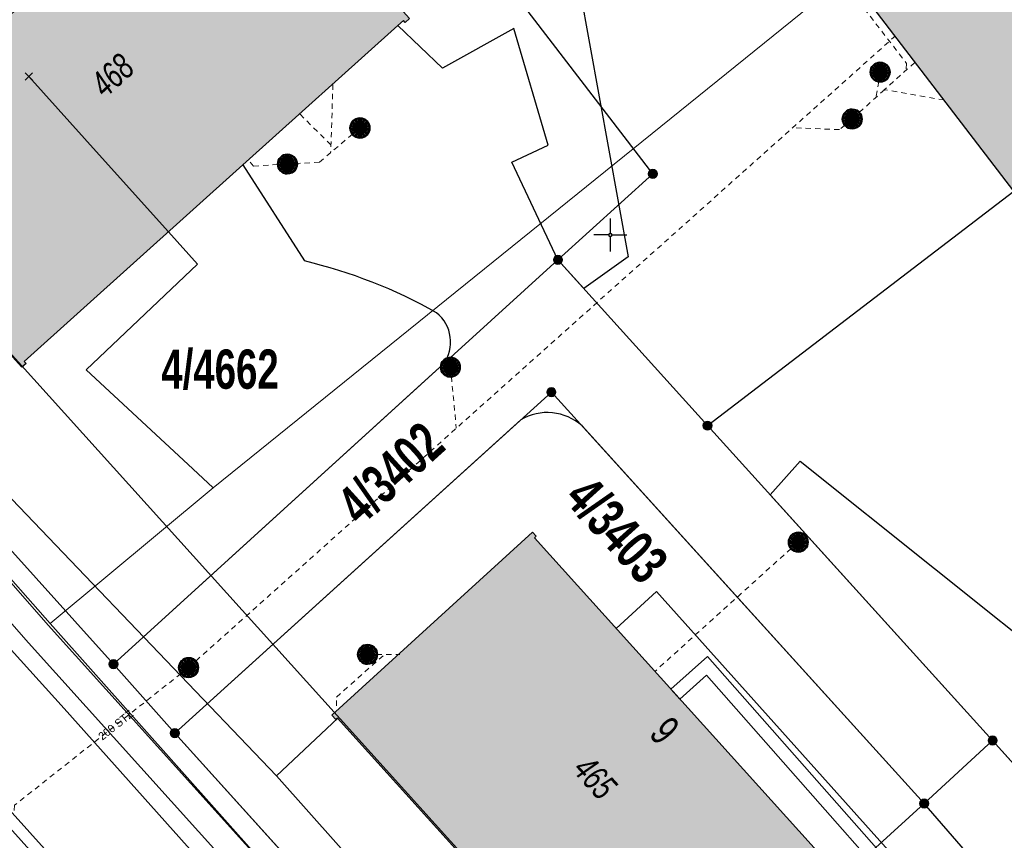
# Model space of a CAD drawing. Header units: metres. Extents: x 2695560 to 2696939, y 1260529 to 1262050.
# Tile 239 of 256: x 2695654 to 2695691, y 1261102 to 1261133. Entities that reach past the tile are written whole.
import ezdxf

# ---------------------------------------------------------------- set-up
doc = ezdxf.new("R2010")
doc.units = ezdxf.units.M
doc.linetypes.add('AUSGEZOGEN', pattern=[0])
doc.linetypes.add('VERDECKT2_S2', pattern=[0.36, 0.2, -0.16])
for name, color, linetype in [('XR$1$AV_Gebäudeflächen (BB)', 7, 'AUSGEZOGEN'), ('XR$1$AV_Grenzpunkte', 7, 'AUSGEZOGEN'), ('XR$1$AV_Grundstück-Nr.', 7, 'AUSGEZOGEN'), ('XR$1$AV_Haus-Nr.', 7, 'AUSGEZOGEN'), ('XR$1$AV_Koordinatennetzpunkte', 7, 'AUSGEZOGEN'), ('XR$1$AV_Linien (BB)', 7, 'AUSGEZOGEN'), ('XR$1$AV_Versicherung-Nr.', 7, 'AUSGEZOGEN'), ('XR$1$AW_LK_Schachtdeckel', 24, 'AUSGEZOGEN'), ('XR$1$Liegenschaftsgrenzen', 7, 'AUSGEZOGEN'), ('XR$1$PFAV', 255, 'AUSGEZOGEN'), ('XR$1$PFAW', 255, 'AUSGEZOGEN'), ('XR$1$RP_Abstandslinie', 7, 'AUSGEZOGEN')]:
    doc.layers.add(name, color=color, linetype=linetype)
for name, color, linetype, lineweight in [('XR$2$ABW-Linie-R-ungenau', 4, 'VERDECKT2_S2', 18), ('XR$2$ABW-LinieFlaeche-R-genau', 4, 'AUSGEZOGEN', 18), ('XR$2$ABW-Punkt', 6, 'AUSGEZOGEN', 18), ('XR$2$ELE-LinieFlaeche-genau', 1, 'AUSGEZOGEN', 18), ('XR$2$KOM-Linie-U-genau', 91, 'AUSGEZOGEN', 18), ('XR$2$KOM-LinieFlaeche-U-genau', 91, 'AUSGEZOGEN', 18), ('XR$2$KOM-Punkt-U', 91, 'AUSGEZOGEN', 18), ('XR$2$WAS-Linie-genau', 5, 'AUSGEZOGEN', 18), ('XR$2$WEI-Text', 59, 'AUSGEZOGEN', 18)]:
    doc.layers.add(name, color=color, linetype=linetype, lineweight=lineweight)
doc.styles.add('ARIAL', font='arial.ttf')
doc.styles.add('TXT', font='txt')

# ---------------------------------------------------------------- blocks, each defined once
blk = doc.blocks.new('COMPLEXOBJECT_384')
at = {"layer": 'XR$1$AV_Linien (BB)', "color": 7, "linetype": 'AUSGEZOGEN', "transparency": 33554687}
blk.add_line((5661.101, 11127.653), (5663.429, 11124.018), dxfattribs=at)
blk.add_lwpolyline([(5668.678, 11120.111), (5668.276, 11119.745), (5656.21, 11108.77)], dxfattribs=at)
for centre, radius, start, end in [((5659.041, 11105.456), 19.073, 60.5255, 76.7004), ((5667.543, 11120.956), 1.415, 323.355, 51.3722)]:
    blk.add_arc(centre, radius, start, end, dxfattribs=at)
blk = doc.blocks.new('COMPLEXOBJECT_406')
at = {"layer": 'XR$1$AV_Linien (BB)', "color": 7, "linetype": 'AUSGEZOGEN', "transparency": 33554687}
blk.add_lwpolyline([(5658.53, 11106.16), (5672.62, 11090.55), (5685.97, 11075.79), (5688.31, 11073.18), (5692.582, 11068.451)], dxfattribs=at)
blk = doc.blocks.new('COMPLEXOBJECT_428')
at = {"layer": 'XR$1$AV_Linien (BB)', "color": 7, "linetype": 'AUSGEZOGEN', "transparency": 33554687}
blk.add_line((5671.61, 11118.01), (5658.53, 11106.16), dxfattribs=at)
blk.add_lwpolyline([(5692.965, 11096.484), (5686.87, 11103.5), (5673.93, 11117.779)], dxfattribs=at)
blk.add_arc((5672.613, 11116.317), 1.968, 47.9921, 120.6356, dxfattribs=at)
blk = doc.blocks.new('COMPLEXOBJECT_433')
at = {"layer": 'XR$1$AV_Linien (BB)', "color": 7, "linetype": 'AUSGEZOGEN', "transparency": 33554687}
blk.add_lwpolyline([(5640.763, 11122.104), (5654.337, 11107.093), (5658.999, 11101.891), (5688.312, 11069.393)], dxfattribs=at)
blk = doc.blocks.new('COMPLEXOBJECT_434')
at = {"layer": 'XR$1$AV_Linien (BB)', "color": 7, "linetype": 'AUSGEZOGEN', "transparency": 33554687}
blk.add_line((5718.813, 11106.629), (5709.449, 11099.641), dxfattribs=at)
blk.add_lwpolyline([(5696.096, 11098.51), (5689.46, 11105.88), (5681.049, 11115.173), (5682.18, 11116.446), (5692.339, 11108.325), (5699.32, 11114.836)], dxfattribs=at)
for centre, radius, start, end in [((5716.044, 11110.075), 4.42, 308.7796, 16.1177), ((5701.969, 11108.564), 11.644, 239.7109, 309.9719)]:
    blk.add_arc(centre, radius, start, end, dxfattribs=at)
blk = doc.blocks.new('BAV15')
at = {"layer": 'XR$1$PFAV', "transparency": 33554687}
blk.add_hatch(color=7, dxfattribs=at).paths.add_polyline_path([(0.5, 0), (0.49, 0.1), (0.46, 0.2), (0.41, 0.29), (0.34, 0.36), (0.26, 0.42), (0.17, 0.47), (0.08, 0.49), (-0.03, 0.5), (-0.13, 0.48), (-0.22, 0.45), (-0.31, 0.4), (-0.38, 0.33), (-0.44, 0.24), (-0.48, 0.15), (-0.5, 0.05), (-0.5, -0.05), (-0.48, -0.15), (-0.44, -0.24), (-0.38, -0.33), (-0.31, -0.4), (-0.22, -0.45), (-0.13, -0.48), (-0.03, -0.5), (0.08, -0.49), (0.17, -0.47), (0.26, -0.42), (0.34, -0.36), (0.41, -0.29), (0.46, -0.2), (0.49, -0.1)])
at = {"color": 7, "transparency": 33554687}
for start, end in [(90, 270), (270, 90)]:
    blk.add_arc((0, 0), 0.5, start, end, dxfattribs=at)
at = {"layer": 'XR$1$PFAV', "transparency": 33554687}
blk.add_circle((0, 0), 0.5, dxfattribs=at)
blk = doc.blocks.new('BAV2041')
at = {"color": 7, "transparency": 33554687}
for p, q in [((0, 0.5), (0, 0.05)), ((-0.05, 0), (-0.5, 0)), ((0.05, 0), (0.5, 0)), ((0, -0.05), (0, -0.5))]:
    blk.add_line(p, q, dxfattribs=at)
blk.add_circle((0, 0), 0.05, dxfattribs=at)
for start, end in [(90, 270), (270, 90)]:
    blk.add_arc((0, 0), 0.05, start, end, dxfattribs=at)
blk = doc.blocks.new('BAW2082')
at = {"layer": 'XR$1$PFAW', "transparency": 33554687}
blk.add_hatch(color=7, dxfattribs=at).paths.add_polyline_path([(0.509, -0.003), (0.499, 0.098), (0.469, 0.194), (0.42, 0.283), (0.354, 0.359), (0.274, 0.421), (0.183, 0.466), (0.085, 0.491), (-0.016, 0.496), (-0.116, 0.481), (-0.211, 0.446), (-0.297, 0.392), (-0.37, 0.323), (-0.428, 0.24), (-0.468, 0.147), (-0.488, 0.047), (-0.488, -0.054), (-0.468, -0.153), (-0.428, -0.246), (-0.37, -0.329), (-0.297, -0.398), (-0.211, -0.452), (-0.116, -0.487), (-0.016, -0.502), (0.085, -0.497), (0.183, -0.472), (0.274, -0.427), (0.354, -0.366), (0.42, -0.289), (0.469, -0.2), (0.499, -0.104)])
at = {"transparency": 33554687}
for start, end in [(91.1948, 268.8052), (268.8052, 91.1948)]:
    blk.add_arc((0.01, 0), 0.5, start, end, dxfattribs=at)
at = {"layer": 'XR$1$PFAW', "transparency": 33554687}
blk.add_circle((0.009, -0.003), 0.5, dxfattribs=at)
blk = doc.blocks.new('BAW2088')
at = {"layer": 'XR$1$PFAW', "transparency": 33554687}
blk.add_hatch(color=253, dxfattribs=at).paths.add_polyline_path([(0.51, 0), (0.5, 0.101), (0.47, 0.197), (0.421, 0.286), (0.355, 0.362), (0.275, 0.424), (0.184, 0.469), (0.086, 0.494), (-0.015, 0.499), (-0.115, 0.484), (-0.21, 0.449), (-0.296, 0.395), (-0.369, 0.326), (-0.427, 0.243), (-0.467, 0.15), (-0.487, 0.051), (-0.487, -0.051), (-0.467, -0.15), (-0.427, -0.243), (-0.369, -0.326), (-0.296, -0.395), (-0.21, -0.449), (-0.115, -0.484), (-0.015, -0.499), (0.086, -0.494), (0.184, -0.469), (0.275, -0.424), (0.355, -0.362), (0.421, -0.286), (0.47, -0.197), (0.5, -0.101)])
at = {"transparency": 33554687}
for start, end in [(91.1948, 268.8052), (268.8052, 91.1948)]:
    blk.add_arc((0.01, 0), 0.5, start, end, dxfattribs=at)
at = {"layer": 'XR$1$PFAW', "transparency": 33554687}
blk.add_circle((0.01, 0), 0.5, dxfattribs=at)
blk = doc.blocks.new('KOM-UNBEKANNT-U')
at = {"layer": 'XR$2$KOM-Punkt-U', "linetype": 'AUSGEZOGEN', "lineweight": 20, "transparency": 33554687}
for p, q in [((0, 0, 2500), (-141, 141, 2500)), ((-141, -141, 2500), (0, 0, 2500)), ((0, 0, 2500), (141, 141, 2500)), ((141, -141, 2500), (0, 0, 2500))]:
    blk.add_line(p, q, dxfattribs=at)
blk = doc.blocks.new('ABW-KONTROLLSCHACHT')
at = {"layer": 'XR$2$ABW-Punkt', "linetype": 'AUSGEZOGEN', "lineweight": 25, "transparency": 33554687}
for points in [[(-343, 68, 2500), (0, 0, 2500), (-350, 0, 2500)], [(-343, 68), (0, 0), (-350, 0)], [(-343, 68, 2500), (-343, 68), (-350, 0), (-350, 0, 2500)], [(-350, 0, 2500), (0, 0, 2500), (-343, -68, 2500)], [(-350, 0), (0, 0), (-343, -68)], [(-323, 134, 2500), (0, 0, 2500), (-343, 68, 2500)], [(-323, 134), (0, 0), (-343, 68)], [(-323, 134, 2500), (-323, 134), (-343, 68), (-343, 68, 2500)], [(-343, -68, 2500), (0, 0, 2500), (-323, -134, 2500)], [(-343, -68), (0, 0), (-323, -134)], [(-291, 194, 2500), (0, 0, 2500), (-323, 134, 2500)], [(-291, 194), (0, 0), (-323, 134)], [(-291, 194, 2500), (-291, 194), (-323, 134), (-323, 134, 2500)], [(-323, -134, 2500), (0, 0, 2500), (-291, -194, 2500)], [(-323, -134), (0, 0), (-291, -194)], [(-247, 247, 2500), (0, 0, 2500), (-291, 194, 2500)], [(-247, 247), (0, 0), (-291, 194)], [(-247, 247, 2500), (-247, 247), (-291, 194), (-291, 194, 2500)], [(-291, -194, 2500), (0, 0, 2500), (-247, -247, 2500)], [(-291, -194), (0, 0), (-247, -247)], [(-194, 291, 2500), (0, 0, 2500), (-247, 247, 2500)], [(-194, 291), (0, 0), (-247, 247)], [(-194, 291, 2500), (-194, 291), (-247, 247), (-247, 247, 2500)], [(-247, -247, 2500), (0, 0, 2500), (-194, -291, 2500)], [(-247, -247), (0, 0), (-194, -291)], [(-134, 323, 2500), (0, 0, 2500), (-194, 291, 2500)], [(-134, 323), (0, 0), (-194, 291)], [(-134, 323, 2500), (-134, 323), (-194, 291), (-194, 291, 2500)], [(-194, -291, 2500), (0, 0, 2500), (-134, -323, 2500)], [(-194, -291), (0, 0), (-134, -323)], [(-68, 343, 2500), (0, 0, 2500), (-134, 323, 2500)], [(-68, 343), (0, 0), (-134, 323)], [(-68, 343, 2500), (-68, 343), (-134, 323), (-134, 323, 2500)], [(-134, -323, 2500), (0, 0, 2500), (-68, -343, 2500)], [(-134, -323), (0, 0), (-68, -343)], [(0, 350, 2500), (0, 0, 2500), (-68, 343, 2500)], [(0, 350), (0, 0), (-68, 343)], [(0, 350, 2500), (0, 350), (-68, 343), (-68, 343, 2500)], [(-68, -343, 2500), (0, 0, 2500), (0, -350, 2500)], [(-68, -343), (0, 0), (0, -350)], [(68, 343, 2500), (0, 0, 2500), (0, 350, 2500)], [(68, 343), (0, 0), (0, 350)], [(68, 343, 2500), (68, 343), (0, 350), (0, 350, 2500)], [(134, 323, 2500), (0, 0, 2500), (68, 343, 2500)], [(134, 323), (0, 0), (68, 343)], [(194, 291, 2500), (0, 0, 2500), (134, 323, 2500)], [(194, 291), (0, 0), (134, 323)], [(247, 247, 2500), (0, 0, 2500), (194, 291, 2500)], [(247, 247), (0, 0), (194, 291)], [(291, 194, 2500), (0, 0, 2500), (247, 247, 2500)], [(291, 194), (0, 0), (247, 247)], [(323, 134, 2500), (0, 0, 2500), (291, 194, 2500)], [(323, 134), (0, 0), (291, 194)], [(343, 68, 2500), (0, 0, 2500), (323, 134, 2500)], [(343, 68), (0, 0), (323, 134)], [(350, 0, 2500), (0, 0, 2500), (343, 68, 2500)], [(350, 0), (0, 0), (343, 68)], [(0, -350, 2500), (0, 0, 2500), (68, -343, 2500)], [(68, -343, 2500), (0, 0, 2500), (134, -323, 2500)], [(134, -323, 2500), (0, 0, 2500), (194, -291, 2500)], [(194, -291, 2500), (0, 0, 2500), (247, -247, 2500)], [(247, -247, 2500), (0, 0, 2500), (291, -194, 2500)], [(291, -194, 2500), (0, 0, 2500), (323, -134, 2500)], [(323, -134, 2500), (0, 0, 2500), (343, -68, 2500)], [(343, -68, 2500), (0, 0, 2500), (350, 0, 2500)], [(0, -350), (0, 0), (68, -343)], [(68, -343), (0, 0), (134, -323)], [(134, -323), (0, 0), (194, -291)], [(194, -291), (0, 0), (247, -247)], [(247, -247), (0, 0), (291, -194)], [(291, -194), (0, 0), (323, -134)], [(323, -134), (0, 0), (343, -68)], [(343, -68), (0, 0), (350, 0)], [(134, 323, 2500), (134, 323), (68, 343), (68, 343, 2500)], [(194, 291, 2500), (194, 291), (134, 323), (134, 323, 2500)], [(247, 247, 2500), (247, 247), (194, 291), (194, 291, 2500)], [(291, 194, 2500), (291, 194), (247, 247), (247, 247, 2500)], [(323, 134, 2500), (323, 134), (291, 194), (291, 194, 2500)], [(343, 68, 2500), (343, 68), (323, 134), (323, 134, 2500)], [(350, 0, 2500), (350, 0), (343, 68), (343, 68, 2500)], [(-350, 0, 2500), (-350, 0), (-343, -68), (-343, -68, 2500)], [(-343, -68, 2500), (-343, -68), (-323, -134), (-323, -134, 2500)], [(-323, -134, 2500), (-323, -134), (-291, -194), (-291, -194, 2500)], [(-291, -194, 2500), (-291, -194), (-247, -247), (-247, -247, 2500)], [(-247, -247, 2500), (-247, -247), (-194, -291), (-194, -291, 2500)], [(-194, -291, 2500), (-194, -291), (-134, -323), (-134, -323, 2500)], [(-134, -323, 2500), (-134, -323), (-68, -343), (-68, -343, 2500)], [(-68, -343, 2500), (-68, -343), (0, -350), (0, -350, 2500)], [(0, -350, 2500), (0, -350), (68, -343), (68, -343, 2500)], [(68, -343, 2500), (68, -343), (134, -323), (134, -323, 2500)], [(134, -323, 2500), (134, -323), (194, -291), (194, -291, 2500)], [(194, -291, 2500), (194, -291), (247, -247), (247, -247, 2500)], [(247, -247, 2500), (247, -247), (291, -194), (291, -194, 2500)], [(291, -194, 2500), (291, -194), (323, -134), (323, -134, 2500)], [(323, -134, 2500), (323, -134), (343, -68), (343, -68, 2500)], [(343, -68, 2500), (343, -68), (350, 0), (350, 0, 2500)]]:
    blk.add_3dface(points, dxfattribs=at)
blk = doc.blocks.new('ABW-SCHLAMMSAMMLER_RUND')
at = {"layer": 'XR$2$ABW-Punkt', "linetype": 'AUSGEZOGEN', "lineweight": 13, "transparency": 33554687}
for p, q in [((-70, 75, 2500), (70, 75, 2500)), ((-70, -75, 2500), (70, -75, 2500))]:
    blk.add_line(p, q, dxfattribs=at)
blk.add_polyline3d([(90, 0, 2500), (0, 0, 2500), (-90, 0, 2500)], dxfattribs=at)
at = {"layer": 'XR$2$ABW-Punkt', "linetype": 'AUSGEZOGEN', "lineweight": 25, "transparency": 33554687}
for points in [[(-147, 29, 2500), (0, 0, 2500), (-150, 0, 2500)], [(-147, 29), (0, 0), (-150, 0)], [(-147, 29, 2500), (-147, 29), (-150, 0), (-150, 0, 2500)], [(-150, 0, 2500), (0, 0, 2500), (-147, -29, 2500)], [(-150, 0), (0, 0), (-147, -29)], [(-139, 57, 2500), (0, 0, 2500), (-147, 29, 2500)], [(-139, 57), (0, 0), (-147, 29)], [(-139, 57, 2500), (-139, 57), (-147, 29), (-147, 29, 2500)], [(-147, -29, 2500), (0, 0, 2500), (-139, -57, 2500)], [(-147, -29), (0, 0), (-139, -57)], [(-125, 83, 2500), (0, 0, 2500), (-139, 57, 2500)], [(-125, 83), (0, 0), (-139, 57)], [(-125, 83, 2500), (-125, 83), (-139, 57), (-139, 57, 2500)], [(-139, -57, 2500), (0, 0, 2500), (-125, -83, 2500)], [(-139, -57), (0, 0), (-125, -83)], [(-106, 106, 2500), (0, 0, 2500), (-125, 83, 2500)], [(-106, 106), (0, 0), (-125, 83)], [(-106, 106, 2500), (-106, 106), (-125, 83), (-125, 83, 2500)], [(-125, -83, 2500), (0, 0, 2500), (-106, -106, 2500)], [(-125, -83), (0, 0), (-106, -106)], [(-83, 125, 2500), (0, 0, 2500), (-106, 106, 2500)], [(-83, 125), (0, 0), (-106, 106)], [(-83, 125, 2500), (-83, 125), (-106, 106), (-106, 106, 2500)], [(-106, -106, 2500), (0, 0, 2500), (-83, -125, 2500)], [(-106, -106), (0, 0), (-83, -125)], [(-57, 139, 2500), (0, 0, 2500), (-83, 125, 2500)], [(-57, 139), (0, 0), (-83, 125)], [(-57, 139, 2500), (-57, 139), (-83, 125), (-83, 125, 2500)], [(-83, -125, 2500), (0, 0, 2500), (-57, -139, 2500)], [(-83, -125), (0, 0), (-57, -139)], [(-29, 147, 2500), (0, 0, 2500), (-57, 139, 2500)], [(-29, 147), (0, 0), (-57, 139)], [(-29, 147, 2500), (-29, 147), (-57, 139), (-57, 139, 2500)], [(-57, -139, 2500), (0, 0, 2500), (-29, -147, 2500)], [(-57, -139), (0, 0), (-29, -147)], [(0, 150, 2500), (0, 0, 2500), (-29, 147, 2500)], [(0, 150), (0, 0), (-29, 147)], [(0, 150, 2500), (0, 150), (-29, 147), (-29, 147, 2500)], [(-29, -147, 2500), (0, 0, 2500), (0, -150, 2500)], [(-29, -147), (0, 0), (0, -150)], [(29, 147, 2500), (0, 0, 2500), (0, 150, 2500)], [(29, 147), (0, 0), (0, 150)], [(29, 147, 2500), (29, 147), (0, 150), (0, 150, 2500)], [(57, 139, 2500), (0, 0, 2500), (29, 147, 2500)], [(57, 139), (0, 0), (29, 147)], [(83, 125, 2500), (0, 0, 2500), (57, 139, 2500)], [(83, 125), (0, 0), (57, 139)], [(106, 106, 2500), (0, 0, 2500), (83, 125, 2500)], [(106, 106), (0, 0), (83, 125)], [(125, 83, 2500), (0, 0, 2500), (106, 106, 2500)], [(125, 83), (0, 0), (106, 106)], [(139, 57, 2500), (0, 0, 2500), (125, 83, 2500)], [(139, 57), (0, 0), (125, 83)], [(147, 29, 2500), (0, 0, 2500), (139, 57, 2500)], [(147, 29), (0, 0), (139, 57)], [(150, 0, 2500), (0, 0, 2500), (147, 29, 2500)], [(150, 0), (0, 0), (147, 29)], [(0, -150, 2500), (0, 0, 2500), (29, -147, 2500)], [(29, -147, 2500), (0, 0, 2500), (57, -139, 2500)], [(57, -139, 2500), (0, 0, 2500), (83, -125, 2500)], [(83, -125, 2500), (0, 0, 2500), (106, -106, 2500)], [(106, -106, 2500), (0, 0, 2500), (125, -83, 2500)], [(125, -83, 2500), (0, 0, 2500), (139, -57, 2500)], [(139, -57, 2500), (0, 0, 2500), (147, -29, 2500)], [(147, -29, 2500), (0, 0, 2500), (150, 0, 2500)], [(0, -150), (0, 0), (29, -147)], [(29, -147), (0, 0), (57, -139)], [(57, -139), (0, 0), (83, -125)], [(83, -125), (0, 0), (106, -106)], [(106, -106), (0, 0), (125, -83)], [(125, -83), (0, 0), (139, -57)], [(139, -57), (0, 0), (147, -29)], [(147, -29), (0, 0), (150, 0)], [(57, 139, 2500), (57, 139), (29, 147), (29, 147, 2500)], [(83, 125, 2500), (83, 125), (57, 139), (57, 139, 2500)], [(106, 106, 2500), (106, 106), (83, 125), (83, 125, 2500)], [(125, 83, 2500), (125, 83), (106, 106), (106, 106, 2500)], [(139, 57, 2500), (139, 57), (125, 83), (125, 83, 2500)], [(147, 29, 2500), (147, 29), (139, 57), (139, 57, 2500)], [(150, 0, 2500), (150, 0), (147, 29), (147, 29, 2500)], [(-150, 0, 2500), (-150, 0), (-147, -29), (-147, -29, 2500)], [(-147, -29, 2500), (-147, -29), (-139, -57), (-139, -57, 2500)], [(-139, -57, 2500), (-139, -57), (-125, -83), (-125, -83, 2500)], [(-125, -83, 2500), (-125, -83), (-106, -106), (-106, -106, 2500)], [(-106, -106, 2500), (-106, -106), (-83, -125), (-83, -125, 2500)], [(-83, -125, 2500), (-83, -125), (-57, -139), (-57, -139, 2500)], [(-57, -139, 2500), (-57, -139), (-29, -147), (-29, -147, 2500)], [(-29, -147, 2500), (-29, -147), (0, -150), (0, -150, 2500)], [(0, -150, 2500), (0, -150), (29, -147), (29, -147, 2500)], [(29, -147, 2500), (29, -147), (57, -139), (57, -139, 2500)], [(57, -139, 2500), (57, -139), (83, -125), (83, -125, 2500)], [(83, -125, 2500), (83, -125), (106, -106), (106, -106, 2500)], [(106, -106, 2500), (106, -106), (125, -83), (125, -83, 2500)], [(125, -83, 2500), (125, -83), (139, -57), (139, -57, 2500)], [(139, -57, 2500), (139, -57), (147, -29), (147, -29, 2500)], [(147, -29, 2500), (147, -29), (150, 0), (150, 0, 2500)]]:
    blk.add_3dface(points, dxfattribs=at)
blk = doc.blocks.new('ABW-NORMSCHACHT_WEITERE')
at = {"layer": 'XR$2$ABW-Punkt', "linetype": 'AUSGEZOGEN', "lineweight": 25, "transparency": 33554687}
for points in [[(-196, 39, 2500), (0, 0, 2500), (-200, 0, 2500)], [(-196, 39), (0, 0), (-200, 0)], [(-196, 39, 2500), (-196, 39), (-200, 0), (-200, 0, 2500)], [(-200, 0, 2500), (0, 0, 2500), (-196, -39, 2500)], [(-200, 0), (0, 0), (-196, -39)], [(-185, 77, 2500), (0, 0, 2500), (-196, 39, 2500)], [(-185, 77), (0, 0), (-196, 39)], [(-185, 77, 2500), (-185, 77), (-196, 39), (-196, 39, 2500)], [(-196, -39, 2500), (0, 0, 2500), (-185, -77, 2500)], [(-196, -39), (0, 0), (-185, -77)], [(-166, 111, 2500), (0, 0, 2500), (-185, 77, 2500)], [(-166, 111), (0, 0), (-185, 77)], [(-166, 111, 2500), (-166, 111), (-185, 77), (-185, 77, 2500)], [(-185, -77, 2500), (0, 0, 2500), (-166, -111, 2500)], [(-185, -77), (0, 0), (-166, -111)], [(-141, 141, 2500), (0, 0, 2500), (-166, 111, 2500)], [(-141, 141), (0, 0), (-166, 111)], [(-141, 141, 2500), (-141, 141), (-166, 111), (-166, 111, 2500)], [(-166, -111, 2500), (0, 0, 2500), (-141, -141, 2500)], [(-166, -111), (0, 0), (-141, -141)], [(-111, 166, 2500), (0, 0, 2500), (-141, 141, 2500)], [(-111, 166), (0, 0), (-141, 141)], [(-111, 166, 2500), (-111, 166), (-141, 141), (-141, 141, 2500)], [(-141, -141, 2500), (0, 0, 2500), (-111, -166, 2500)], [(-141, -141), (0, 0), (-111, -166)], [(-77, 185, 2500), (0, 0, 2500), (-111, 166, 2500)], [(-77, 185), (0, 0), (-111, 166)], [(-77, 185, 2500), (-77, 185), (-111, 166), (-111, 166, 2500)], [(-111, -166, 2500), (0, 0, 2500), (-77, -185, 2500)], [(-111, -166), (0, 0), (-77, -185)], [(-39, 196, 2500), (0, 0, 2500), (-77, 185, 2500)], [(-39, 196), (0, 0), (-77, 185)], [(-39, 196, 2500), (-39, 196), (-77, 185), (-77, 185, 2500)], [(-77, -185, 2500), (0, 0, 2500), (-39, -196, 2500)], [(-77, -185), (0, 0), (-39, -196)], [(0, 200, 2500), (0, 0, 2500), (-39, 196, 2500)], [(0, 200), (0, 0), (-39, 196)], [(0, 200, 2500), (0, 200), (-39, 196), (-39, 196, 2500)], [(-39, -196, 2500), (0, 0, 2500), (0, -200, 2500)], [(-39, -196), (0, 0), (0, -200)], [(39, 196, 2500), (0, 0, 2500), (0, 200, 2500)], [(39, 196), (0, 0), (0, 200)], [(39, 196, 2500), (39, 196), (0, 200), (0, 200, 2500)], [(77, 185, 2500), (0, 0, 2500), (39, 196, 2500)], [(77, 185), (0, 0), (39, 196)], [(111, 166, 2500), (0, 0, 2500), (77, 185, 2500)], [(111, 166), (0, 0), (77, 185)], [(141, 141, 2500), (0, 0, 2500), (111, 166, 2500)], [(141, 141), (0, 0), (111, 166)], [(166, 111, 2500), (0, 0, 2500), (141, 141, 2500)], [(166, 111), (0, 0), (141, 141)], [(185, 77, 2500), (0, 0, 2500), (166, 111, 2500)], [(185, 77), (0, 0), (166, 111)], [(196, 39, 2500), (0, 0, 2500), (185, 77, 2500)], [(196, 39), (0, 0), (185, 77)], [(200, 0, 2500), (0, 0, 2500), (196, 39, 2500)], [(200, 0), (0, 0), (196, 39)], [(0, -200, 2500), (0, 0, 2500), (39, -196, 2500)], [(39, -196, 2500), (0, 0, 2500), (77, -185, 2500)], [(77, -185, 2500), (0, 0, 2500), (111, -166, 2500)], [(111, -166, 2500), (0, 0, 2500), (141, -141, 2500)], [(141, -141, 2500), (0, 0, 2500), (166, -111, 2500)], [(166, -111, 2500), (0, 0, 2500), (185, -77, 2500)], [(185, -77, 2500), (0, 0, 2500), (196, -39, 2500)], [(196, -39, 2500), (0, 0, 2500), (200, 0, 2500)], [(0, -200), (0, 0), (39, -196)], [(39, -196), (0, 0), (77, -185)], [(77, -185), (0, 0), (111, -166)], [(111, -166), (0, 0), (141, -141)], [(141, -141), (0, 0), (166, -111)], [(166, -111), (0, 0), (185, -77)], [(185, -77), (0, 0), (196, -39)], [(196, -39), (0, 0), (200, 0)], [(77, 185, 2500), (77, 185), (39, 196), (39, 196, 2500)], [(111, 166, 2500), (111, 166), (77, 185), (77, 185, 2500)], [(141, 141, 2500), (141, 141), (111, 166), (111, 166, 2500)], [(166, 111, 2500), (166, 111), (141, 141), (141, 141, 2500)], [(185, 77, 2500), (185, 77), (166, 111), (166, 111, 2500)], [(196, 39, 2500), (196, 39), (185, 77), (185, 77, 2500)], [(200, 0, 2500), (200, 0), (196, 39), (196, 39, 2500)], [(-200, 0, 2500), (-200, 0), (-196, -39), (-196, -39, 2500)], [(-196, -39, 2500), (-196, -39), (-185, -77), (-185, -77, 2500)], [(-185, -77, 2500), (-185, -77), (-166, -111), (-166, -111, 2500)], [(-166, -111, 2500), (-166, -111), (-141, -141), (-141, -141, 2500)], [(-141, -141, 2500), (-141, -141), (-111, -166), (-111, -166, 2500)], [(-111, -166, 2500), (-111, -166), (-77, -185), (-77, -185, 2500)], [(-77, -185, 2500), (-77, -185), (-39, -196), (-39, -196, 2500)], [(-39, -196, 2500), (-39, -196), (0, -200), (0, -200, 2500)], [(0, -200, 2500), (0, -200), (39, -196), (39, -196, 2500)], [(39, -196, 2500), (39, -196), (77, -185), (77, -185, 2500)], [(77, -185, 2500), (77, -185), (111, -166), (111, -166, 2500)], [(111, -166, 2500), (111, -166), (141, -141), (141, -141, 2500)], [(141, -141, 2500), (141, -141), (166, -111), (166, -111, 2500)], [(166, -111, 2500), (166, -111), (185, -77), (185, -77, 2500)], [(185, -77, 2500), (185, -77), (196, -39), (196, -39, 2500)], [(196, -39, 2500), (196, -39), (200, 0), (200, 0, 2500)]]:
    blk.add_3dface(points, dxfattribs=at)
blk = doc.blocks.new('ABW-DECKEL')
at = {"layer": 'XR$2$ABW-Punkt', "linetype": 'AUSGEZOGEN', "lineweight": 25, "transparency": 33554687}
for points in [[(-343, 68, 2500), (0, 0, 2500), (-350, 0, 2500)], [(-343, 68), (0, 0), (-350, 0)], [(-343, 68, 2500), (-343, 68), (-350, 0), (-350, 0, 2500)], [(-350, 0, 2500), (0, 0, 2500), (-343, -68, 2500)], [(-350, 0), (0, 0), (-343, -68)], [(-323, 134, 2500), (0, 0, 2500), (-343, 68, 2500)], [(-323, 134), (0, 0), (-343, 68)], [(-323, 134, 2500), (-323, 134), (-343, 68), (-343, 68, 2500)], [(-343, -68, 2500), (0, 0, 2500), (-323, -134, 2500)], [(-343, -68), (0, 0), (-323, -134)], [(-291, 194, 2500), (0, 0, 2500), (-323, 134, 2500)], [(-291, 194), (0, 0), (-323, 134)], [(-291, 194, 2500), (-291, 194), (-323, 134), (-323, 134, 2500)], [(-323, -134, 2500), (0, 0, 2500), (-291, -194, 2500)], [(-323, -134), (0, 0), (-291, -194)], [(-247, 247, 2500), (0, 0, 2500), (-291, 194, 2500)], [(-247, 247), (0, 0), (-291, 194)], [(-247, 247, 2500), (-247, 247), (-291, 194), (-291, 194, 2500)], [(-291, -194, 2500), (0, 0, 2500), (-247, -247, 2500)], [(-291, -194), (0, 0), (-247, -247)], [(-194, 291, 2500), (0, 0, 2500), (-247, 247, 2500)], [(-194, 291), (0, 0), (-247, 247)], [(-194, 291, 2500), (-194, 291), (-247, 247), (-247, 247, 2500)], [(-247, -247, 2500), (0, 0, 2500), (-194, -291, 2500)], [(-247, -247), (0, 0), (-194, -291)], [(-134, 323, 2500), (0, 0, 2500), (-194, 291, 2500)], [(-134, 323), (0, 0), (-194, 291)], [(-134, 323, 2500), (-134, 323), (-194, 291), (-194, 291, 2500)], [(-194, -291, 2500), (0, 0, 2500), (-134, -323, 2500)], [(-194, -291), (0, 0), (-134, -323)], [(-68, 343, 2500), (0, 0, 2500), (-134, 323, 2500)], [(-68, 343), (0, 0), (-134, 323)], [(-68, 343, 2500), (-68, 343), (-134, 323), (-134, 323, 2500)], [(-134, -323, 2500), (0, 0, 2500), (-68, -343, 2500)], [(-134, -323), (0, 0), (-68, -343)], [(0, 350, 2500), (0, 0, 2500), (-68, 343, 2500)], [(0, 350), (0, 0), (-68, 343)], [(0, 350, 2500), (0, 350), (-68, 343), (-68, 343, 2500)], [(-68, -343, 2500), (0, 0, 2500), (0, -350, 2500)], [(-68, -343), (0, 0), (0, -350)], [(68, 343, 2500), (0, 0, 2500), (0, 350, 2500)], [(68, 343), (0, 0), (0, 350)], [(68, 343, 2500), (68, 343), (0, 350), (0, 350, 2500)], [(134, 323, 2500), (0, 0, 2500), (68, 343, 2500)], [(134, 323), (0, 0), (68, 343)], [(194, 291, 2500), (0, 0, 2500), (134, 323, 2500)], [(194, 291), (0, 0), (134, 323)], [(247, 247, 2500), (0, 0, 2500), (194, 291, 2500)], [(247, 247), (0, 0), (194, 291)], [(291, 194, 2500), (0, 0, 2500), (247, 247, 2500)], [(291, 194), (0, 0), (247, 247)], [(323, 134, 2500), (0, 0, 2500), (291, 194, 2500)], [(323, 134), (0, 0), (291, 194)], [(343, 68, 2500), (0, 0, 2500), (323, 134, 2500)], [(343, 68), (0, 0), (323, 134)], [(350, 0, 2500), (0, 0, 2500), (343, 68, 2500)], [(350, 0), (0, 0), (343, 68)], [(0, -350, 2500), (0, 0, 2500), (68, -343, 2500)], [(68, -343, 2500), (0, 0, 2500), (134, -323, 2500)], [(134, -323, 2500), (0, 0, 2500), (194, -291, 2500)], [(194, -291, 2500), (0, 0, 2500), (247, -247, 2500)], [(247, -247, 2500), (0, 0, 2500), (291, -194, 2500)], [(291, -194, 2500), (0, 0, 2500), (323, -134, 2500)], [(323, -134, 2500), (0, 0, 2500), (343, -68, 2500)], [(343, -68, 2500), (0, 0, 2500), (350, 0, 2500)], [(0, -350), (0, 0), (68, -343)], [(68, -343), (0, 0), (134, -323)], [(134, -323), (0, 0), (194, -291)], [(194, -291), (0, 0), (247, -247)], [(247, -247), (0, 0), (291, -194)], [(291, -194), (0, 0), (323, -134)], [(323, -134), (0, 0), (343, -68)], [(343, -68), (0, 0), (350, 0)], [(134, 323, 2500), (134, 323), (68, 343), (68, 343, 2500)], [(194, 291, 2500), (194, 291), (134, 323), (134, 323, 2500)], [(247, 247, 2500), (247, 247), (194, 291), (194, 291, 2500)], [(291, 194, 2500), (291, 194), (247, 247), (247, 247, 2500)], [(323, 134, 2500), (323, 134), (291, 194), (291, 194, 2500)], [(343, 68, 2500), (343, 68), (323, 134), (323, 134, 2500)], [(350, 0, 2500), (350, 0), (343, 68), (343, 68, 2500)], [(-350, 0, 2500), (-350, 0), (-343, -68), (-343, -68, 2500)], [(-343, -68, 2500), (-343, -68), (-323, -134), (-323, -134, 2500)], [(-323, -134, 2500), (-323, -134), (-291, -194), (-291, -194, 2500)], [(-291, -194, 2500), (-291, -194), (-247, -247), (-247, -247, 2500)], [(-247, -247, 2500), (-247, -247), (-194, -291), (-194, -291, 2500)], [(-194, -291, 2500), (-194, -291), (-134, -323), (-134, -323, 2500)], [(-134, -323, 2500), (-134, -323), (-68, -343), (-68, -343, 2500)], [(-68, -343, 2500), (-68, -343), (0, -350), (0, -350, 2500)], [(0, -350, 2500), (0, -350), (68, -343), (68, -343, 2500)], [(68, -343, 2500), (68, -343), (134, -323), (134, -323, 2500)], [(134, -323, 2500), (134, -323), (194, -291), (194, -291, 2500)], [(194, -291, 2500), (194, -291), (247, -247), (247, -247, 2500)], [(247, -247, 2500), (247, -247), (291, -194), (291, -194, 2500)], [(291, -194, 2500), (291, -194), (323, -134), (323, -134, 2500)], [(323, -134, 2500), (323, -134), (343, -68), (343, -68, 2500)], [(343, -68, 2500), (343, -68), (350, 0), (350, 0, 2500)]]:
    blk.add_3dface(points, dxfattribs=at)

msp = doc.modelspace()

# ---------------------------------------------------------------- hatches: boundary and pattern name
at = {"layer": 'XR$1$AV_Gebäudeflächen (BB)', "true_color": 0xd2d2d2, "transparency": 33554687}
for points in [[(2695691.23, 1261126.47), (2695699.93, 1261133.17), (2695695.933, 1261138.423), (2695695.226, 1261137.882), (2695691.438, 1261142.826), (2695692.147, 1261143.371), (2695688.193, 1261148.532), (2695688.258, 1261148.581), (2695688.124, 1261148.756), (2695679.234, 1261141.97), (2695679.374, 1261141.787), (2695679.45, 1261141.845), (2695682.141, 1261138.333)], [(2695662.071, 1261127.463), (2695667.932, 1261132.734), (2695668.142, 1261132.922), (2695668.209, 1261132.848), (2695668.38, 1261133.002), (2695660.855, 1261141.317), (2695660.684, 1261141.163), (2695660.751, 1261141.088), (2695655.932, 1261136.732), (2695656.522, 1261136.079), (2695651.889, 1261131.89), (2695651.299, 1261132.543), (2695646.465, 1261128.173), (2695646.398, 1261128.247), (2695646.234, 1261128.099), (2695653.707, 1261119.807), (2695653.871, 1261119.954), (2695653.804, 1261120.029)], [(2695677.27, 1261093.67), (2695684.72, 1261100.47), (2695673.097, 1261113.352), (2695673.171, 1261113.42), (2695673.03, 1261113.576), (2695665.439, 1261106.656), (2695665.594, 1261106.485), (2695665.656, 1261106.541)]]:
    msp.add_hatch(color=254, dxfattribs=at).paths.add_polyline_path(points)

# ---------------------------------------------------------------- linework, layer by layer
at = {"layer": 'XR$1$AV_Linien (BB)', "color": 7, "linetype": 'AUSGEZOGEN', "transparency": 33554687}
for p, q in [((2695691.23, 1261126.47), (2695682.141, 1261138.333)), ((2695667.932, 1261132.734), (2695662.071, 1261127.463)), ((2695662.071, 1261127.463), (2695653.804, 1261120.029)), ((2695657.18, 1261108.58), (2695643.002, 1261124.311)), ((2695659.5, 1261105.97), (2695657.18, 1261108.58))]:
    msp.add_line(p, q, dxfattribs=at)
for points in [[(2695653.804, 1261120.029), (2695653.871, 1261119.954), (2695653.707, 1261119.807), (2695646.234, 1261128.099), (2695646.398, 1261128.247), (2695646.465, 1261128.173), (2695651.299, 1261132.543), (2695651.889, 1261131.89), (2695656.522, 1261136.079), (2695655.932, 1261136.732), (2695660.751, 1261141.088), (2695660.684, 1261141.163), (2695660.855, 1261141.317), (2695668.38, 1261133.002), (2695668.209, 1261132.848), (2695668.142, 1261132.922), (2695667.932, 1261132.734)], [(2695682.141, 1261138.333), (2695674.813, 1261134.085), (2695676.65, 1261123.988), (2695674.963, 1261122.792), (2695673.99, 1261123.87), (2695672.25, 1261127.57), (2695673.615, 1261128.201), (2695672.315, 1261132.625), (2695669.623, 1261131.116), (2695667.932, 1261132.734)], [(2695677.27, 1261093.67), (2695665.656, 1261106.541), (2695665.594, 1261106.485), (2695665.439, 1261106.656), (2695673.03, 1261113.576), (2695673.171, 1261113.42), (2695673.097, 1261113.352), (2695684.72, 1261100.47)]]:
    msp.add_lwpolyline(points, dxfattribs=at)
at = {"layer": 'XR$1$Liegenschaftsgrenzen', "color": 7, "linetype": 'AUSGEZOGEN', "transparency": 33554687}
for p, q in [((2695643.002, 1261124.311), (2695657.18, 1261108.58)), ((2695673.99, 1261123.87), (2695657.18, 1261108.58)), ((2695679.65, 1261117.6), (2695673.99, 1261123.87)), ((2695690.43, 1261105.69), (2695679.65, 1261117.6)), ((2695657.18, 1261108.58), (2695659.5, 1261105.97)), ((2695673.59, 1261090.36), (2695659.5, 1261105.97)), ((2695687.84, 1261103.31), (2695690.43, 1261105.69)), ((2695703.8, 1261090.84), (2695690.43, 1261105.69))]:
    msp.add_line(p, q, dxfattribs=at)
for points in [[(2695673.99, 1261123.87), (2695677.58, 1261127.12), (2695661.89, 1261147.56)], [(2695679.65, 1261117.6), (2695691.23, 1261126.47), (2695699.93, 1261133.17), (2695702.77, 1261135.37)], [(2695659.5, 1261105.97), (2695673.74, 1261118.87), (2695687.84, 1261103.31)], [(2695687.84, 1261103.31), (2695684.72, 1261100.47), (2695677.27, 1261093.67), (2695673.59, 1261090.36)]]:
    msp.add_lwpolyline(points, dxfattribs=at)
at = {"layer": 'XR$1$RP_Abstandslinie', "color": 7, "linetype": 'AUSGEZOGEN', "transparency": 33554687}
msp.add_lwpolyline([(2695645.476, 1261128.982), (2695649.87, 1261124.11), (2695683.37, 1261086.98), (2695724.37, 1261041.53), (2695738.82, 1261055.35), (2695742.27, 1261051.74)], dxfattribs=at)
at = {"layer": 'XR$2$ABW-Linie-R-ungenau', "linetype": 'VERDECKT2_S2', "transparency": 33554687}
for p, q in [((2695686.759, 1261132.344), (2695660.014, 1261108.449)), ((2695687.481, 1261131.334), (2695686.317, 1261130.288)), ((2695686.178, 1261130.971), (2695686.025, 1261130.025)), ((2695665.48, 1261130.503), (2695665.392, 1261127.925)), ((2695686.336, 1261130.304), (2695685.122, 1261129.205)), ((2695688.588, 1261129.915), (2695686.336, 1261130.304)), ((2695664.235, 1261129.374), (2695665.402, 1261128.224)), ((2695669.925, 1261119.809), (2695670.145, 1261117.5)), ((2695683.075, 1261113.194), (2695677.655, 1261108.304)), ((2695666.773, 1261108.938), (2695668.006, 1261108.949))]:
    msp.add_line(p, q, dxfattribs=at)
for points in [[(2695684.288, 1261135.534), (2695684.254, 1261135.078), (2695687.178, 1261131.298), (2695687.161, 1261131.046)], [(2695685.115, 1261129.198), (2695684.634, 1261128.794), (2695682.865, 1261128.865)], [(2695666.496, 1261128.856), (2695664.967, 1261127.567), (2695663.757, 1261127.492)], [(2695663.757, 1261127.492), (2695662.472, 1261127.412), (2695662.275, 1261127.643)], [(2695665.614, 1261107.007), (2695665.614, 1261107.331), (2695667.431, 1261108.949)], [(2695660.014, 1261108.449), (2695653.432, 1261103.241), (2695653.402, 1261102.865)]]:
    msp.add_lwpolyline(points, dxfattribs=at)
at = {"layer": 'XR$2$ABW-LinieFlaeche-R-genau', "linetype": 'AUSGEZOGEN', "transparency": 33554687}
msp.add_lwpolyline([(2695642.711, 1261114.785), (2695681.982, 1261071.095), (2695681.648, 1261070.795), (2695642.377, 1261114.485), (2695642.711, 1261114.785)], close=True, dxfattribs=at)
at = {"layer": 'XR$2$ELE-LinieFlaeche-genau', "linetype": 'AUSGEZOGEN', "transparency": 33554687}
msp.add_lwpolyline([(2695690.366, 1261095.96), (2695679.603, 1261108.157), (2695678.595, 1261107.259), (2695678.263, 1261107.633), (2695679.645, 1261108.865), (2695679.646, 1261108.864), (2695690.74, 1261096.29), (2695690.366, 1261095.96)], close=True, dxfattribs=at)
at = {"layer": 'XR$2$KOM-Linie-U-genau', "linetype": 'AUSGEZOGEN', "transparency": 33554687}
for p, q in [((2695660.948, 1261115.252), (2695684.971, 1261134.644)), ((2695656.642, 1261127.838), (2695653.976, 1261130.804)), ((2695659.256, 1261124.928), (2695656.642, 1261127.838)), ((2695660.361, 1261123.703), (2695659.256, 1261124.928)), ((2695656.149, 1261119.713), (2695660.361, 1261123.703)), ((2695660.183, 1261115.964), (2695656.149, 1261119.713)), ((2695654.783, 1261110.118), (2695647.618, 1261118.226)), ((2695660.948, 1261115.252), (2695660.183, 1261115.964)), ((2695654.783, 1261110.118), (2695660.948, 1261115.252)), ((2695666.017, 1261097.503), (2695654.783, 1261110.118)), ((2695665.659, 1261106.542), (2695663.344, 1261104.356))]:
    msp.add_line(p, q, dxfattribs=at)
for points in [[(2695663.344, 1261104.356), (2695650.815, 1261117.447), (2695644.025, 1261125.276)], [(2695734.404, 1261087.565), (2695703.517, 1261059.591), (2695684.759, 1261080.286), (2695663.344, 1261104.356)]]:
    msp.add_lwpolyline(points, dxfattribs=at)
at = {"layer": 'XR$2$KOM-LinieFlaeche-U-genau', "linetype": 'AUSGEZOGEN', "transparency": 33554687}
msp.add_lwpolyline([(2695672.217, 1261089.123), (2695653.963, 1261109.386), (2695646.615, 1261117.766), (2695640.393, 1261125.58), (2695641.175, 1261126.202), (2695647.383, 1261118.408), (2695654.711, 1261110.05), (2695672.959, 1261089.793)], dxfattribs=at)
at = {"layer": 'XR$2$WAS-Linie-genau', "linetype": 'AUSGEZOGEN', "transparency": 33554687}
msp.add_lwpolyline([(2695676.19, 1261109.927), (2695677.713, 1261111.33), (2695694.278, 1261092.835)], dxfattribs=at)

# ---------------------------------------------------------------- block references
at = {"layer": 'XR$1$AV_Grenzpunkte', "color": 7, "linetype": 'AUSGEZOGEN', "lineweight": -3, "transparency": 33554687, "xscale": 0.3249999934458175, "yscale": 0.3249999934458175}
for p in [(2695677.58, 1261127.12), (2695673.99, 1261123.87), (2695673.74, 1261118.87), (2695679.65, 1261117.6), (2695657.18, 1261108.58), (2695659.5, 1261105.97), (2695690.43, 1261105.69), (2695687.84, 1261103.31)]:
    msp.add_blockref('BAV15', p, dxfattribs=at)
at = {"layer": 'XR$1$AV_Koordinatennetzpunkte', "color": 7, "linetype": 'AUSGEZOGEN', "lineweight": -3, "transparency": 33554687, "xscale": 1.25, "yscale": 1.25}
msp.add_blockref('BAV2041', (2695675.97, 1261124.81), dxfattribs=at)
at = {"layer": 'XR$1$AV_Linien (BB)', "color": 7, "linetype": 'AUSGEZOGEN', "lineweight": -3, "transparency": 33554687}
for name in ['COMPLEXOBJECT_384', 'COMPLEXOBJECT_433', 'COMPLEXOBJECT_428', 'COMPLEXOBJECT_434', 'COMPLEXOBJECT_406']:
    msp.add_blockref(name, (2690000.97, 1249999.81), dxfattribs=at)
at = {"layer": 'XR$1$AW_LK_Schachtdeckel', "color": 24, "linetype": 'AUSGEZOGEN', "lineweight": -3, "transparency": 33554687}
for name, p, xscale, yscale in [('BAW2082', (2695686.167, 1261130.971), 0.7499999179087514, 0.7499999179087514), ('BAW2082', (2695685.112, 1261129.198), 0.7499999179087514, 0.7499999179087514), ('BAW2088', (2695666.492, 1261128.856), 0.7578193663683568, 0.7578193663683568), ('BAW2082', (2695663.751, 1261127.494), 0.7499999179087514, 0.7499999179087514), ('BAW2082', (2695683.072, 1261113.194), 0.7499999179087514, 0.7499999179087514), ('BAW2082', (2695666.781, 1261108.949), 0.7499999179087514, 0.7499999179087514), ('BAW2082', (2695660.011, 1261108.449), 0.7499999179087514, 0.7499999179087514)]:
    msp.add_blockref(name, p, dxfattribs=dict(at, xscale=xscale, yscale=yscale))
at = {"layer": 'XR$1$AW_LK_Schachtdeckel', "color": 24, "linetype": 'AUSGEZOGEN', "lineweight": -3, "transparency": 33554687, "xscale": 0.7499999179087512, "yscale": 0.7499999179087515, "rotation": 222.3430218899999}
msp.add_blockref('BAW2082', (2695669.928, 1261119.814), dxfattribs=at)
at = {"layer": 'XR$2$ABW-Punkt', "color": 6, "linetype": 'AUSGEZOGEN', "lineweight": 18, "transparency": 33554687, "xscale": 0.001, "yscale": 0.001, "zscale": 0.001, "rotation": 360}
for name, p in [('ABW-KONTROLLSCHACHT', (2695686.17, 1261130.971)), ('ABW-DECKEL', (2695686.17, 1261130.971)), ('ABW-KONTROLLSCHACHT', (2695685.115, 1261129.198)), ('ABW-DECKEL', (2695685.115, 1261129.198)), ('ABW-DECKEL', (2695666.496, 1261128.856)), ('ABW-SCHLAMMSAMMLER_RUND', (2695666.496, 1261128.856)), ('ABW-KONTROLLSCHACHT', (2695663.755, 1261127.494)), ('ABW-DECKEL', (2695663.755, 1261127.494)), ('ABW-KONTROLLSCHACHT', (2695669.931, 1261119.814)), ('ABW-DECKEL', (2695669.931, 1261119.814)), ('ABW-KONTROLLSCHACHT', (2695683.075, 1261113.194)), ('ABW-DECKEL', (2695683.075, 1261113.194)), ('ABW-KONTROLLSCHACHT', (2695666.784, 1261108.949)), ('ABW-DECKEL', (2695666.784, 1261108.949)), ('ABW-DECKEL', (2695660.014, 1261108.449)), ('ABW-NORMSCHACHT_WEITERE', (2695660.014, 1261108.449))]:
    msp.add_blockref(name, p, dxfattribs=at)
at = {"layer": 'XR$2$KOM-Punkt-U', "color": 91, "linetype": 'AUSGEZOGEN', "lineweight": 18, "transparency": 33554687, "xscale": 0.001, "yscale": 0.001, "zscale": 0.001}
msp.add_blockref('KOM-UNBEKANNT-U', (2695653.976, 1261130.804), dxfattribs=at)

# ---------------------------------------------------------------- texts
at = {"layer": 'XR$1$AV_Grundstück-Nr.', "color": 7, "transparency": 33554687, "insert": (2695661.208, 1261119.715), "char_height": 1.48491, "width": 4.99135, "attachment_point": 5, "style": 'ARIAL'}
msp.add_mtext('\\A1;{\\fArial|i0|b1;\\H1.484908;\\W0.700000;\\C7;4/4662}\\P', dxfattribs=at)
at = {"layer": 'XR$1$AV_Grundstück-Nr.', "color": 7, "transparency": 33554687, "char_height": 1.48491, "width": 4.99135, "attachment_point": 5, "style": 'ARIAL'}
for s, insert, rotation in [('\\A1;{\\fArial|i0|b1;\\H1.484908;\\W0.700000;\\C7;4/3402}\\P', (2695667.676, 1261115.784), 42.1731), ('\\A1;{\\fArial|i0|b1;\\H1.484908;\\W0.700000;\\C7;4/3403}\\P', (2695676.201, 1261113.652), 312.1821)]:
    msp.add_mtext(s, dxfattribs=dict(at, insert=insert, rotation=rotation))
at = {"layer": 'XR$1$AV_Haus-Nr.', "color": 7, "transparency": 33554687, "insert": (2695678.463, 1261106.457), "char_height": 1.1621, "width": 1.02516, "attachment_point": 2, "rotation": 312.0588, "style": 'ARIAL'}
msp.add_mtext('\\W0.68;9', dxfattribs=at)
at = {"layer": 'XR$1$AV_Versicherung-Nr.', "color": 7, "transparency": 33554687, "char_height": 0.96842, "width": 1.93301, "attachment_point": 5, "style": 'ARIAL'}
for s, insert, rotation in [('\\A1;{\\fArial|i1|b0;\\H0.968418;\\W0.700000;\\C7;468}\\P', (2695657.134, 1261130.848), 41.9643), ('\\A1;{\\fArial|i1|b0;\\H0.968418;\\W0.700000;\\C7;465}\\P', (2695675.388, 1261104.29), 312.0588)]:
    msp.add_mtext(s, dxfattribs=dict(at, insert=insert, rotation=rotation))
at = {"layer": 'XR$2$WEI-Text', "transparency": 33554687, "insert": (2695657.267, 1261106.275), "char_height": 0.3, "width": 2.05476, "attachment_point": 5, "rotation": 38.4, "style": 'TXT'}
msp.add_mtext('\\W1.00;200\\~STZ', dxfattribs=at)

doc.saveas('drawing.dxf')
